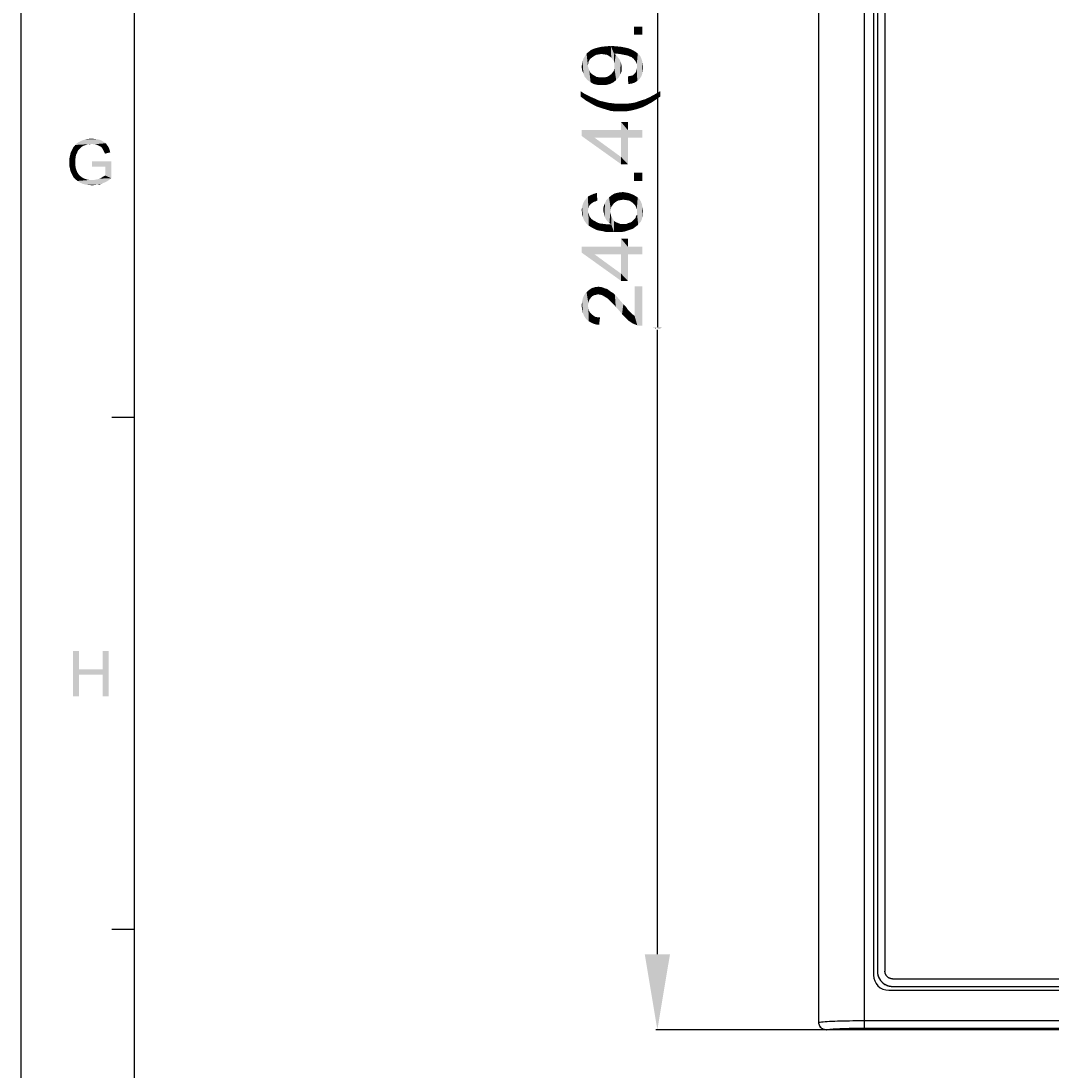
# Model space of a CAD drawing. Extents: x 0 to 1189, y 0 to 841.
# Tile 10 of 125: x 0 to 136, y 267 to 405. Entities that reach past the tile are written whole.
import ezdxf

# ---------------------------------------------------------------- set-up
doc = ezdxf.new("R2010")
doc.units = 0
doc.header["$LTSCALE"] = 65.395
doc.header["$MEASUREMENT"] = 0
doc.header["$PDMODE"] = 3
doc.header["$PDSIZE"] = 0.3125
doc.layers.get('0').update_dxf_attribs({"linetype": 'CONTINUOUS'})
doc.layers.get('Defpoints').update_dxf_attribs({"linetype": 'CONTINUOUS'})
doc.layers.add('5_ALL_CURVES', color=7, linetype='CONTINUOUS')
doc.layers.add('7_ALL_FEATURES', color=7, linetype='CONTINUOUS')
doc.dimstyles.get("Standard").update_dxf_attribs({"dimtxt": 0.18, "dimasz": 0.18, "dimexe": 0.18, "dimexo": 0.0625, "dimgap": 0.09, "dimtad": 0, "dimtih": 1, "dimtoh": 1, "dimdec": 4, "dimzin": 0, "dimdsep": 46, "dimtxsty": 'Standard', "dimcen": 0.09, "dimadec": 0, "dimazin": 0, "dimtfac": 1, "dimtdec": 4, "dimtofl": 0, "dimtmove": 0, "dimatfit": 3, "dimfxl": 0, "dimtolj": 1, "dimtzin": 0, "dimarcsym": 0})

# ---------------------------------------------------------------- blocks, each defined once
blk = doc.blocks.new('*D13')
at = {"color": 0, "linetype": 'Continuous', "lineweight": -2}
for p, q in [((106.26, 518.44), (83.83, 518.44)), ((84.01, 508.44), (84.01, 364.88)), ((84.01, 282.05), (84.01, 364.52)), ((106.26, 272.05), (83.83, 272.05))]:
    blk.add_line(p, q, dxfattribs=at)
at = {"color": 0, "linetype": 'Continuous'}
for points in [[(82.35, 508.44), (85.68, 508.44), (84.01, 518.44)], [(82.35, 282.05), (85.68, 282.05), (84.01, 272.05)]]:
    blk.add_solid(points, dxfattribs=at)
at = {"layer": 'Defpoints', "color": 0, "linetype": 'Continuous'}
for p in [(84.01, 518.44), (106.32, 518.44), (106.32, 272.05)]:
    blk.add_point(p, dxfattribs=at)
at = {"color": 0, "linetype": 'Continuous', "insert": (84.01, 364.7), "char_height": 0.18, "attachment_point": 5}
blk.add_mtext('\\A1;246.3897', dxfattribs=at)

msp = doc.modelspace()

# ---------------------------------------------------------------- linework, layer by layer
at = {"linetype": 'Continuous'}
for p, q in [((0, 0), (0, 841)), ((15, 15), (15, 826)), ((15, 352.91667), (12, 352.91667)), ((15, 285.33333), (12, 285.33333))]:
    msp.add_line(p, q, dxfattribs=at)
for points in [[(80.9465, 404.56673), (82.01316, 403.50006), (80.9465, 403.50006)], [(82.01316, 403.50006), (80.9465, 404.56673), (82.01316, 404.56673)], [(74.48724, 400.71488), (74.66501, 401.01117), (74.78353, 397.51488)], [(74.96131, 400.00377), (74.66501, 401.01117), (74.96131, 401.24821)], [(74.84279, 399.41117), (74.78353, 397.51488), (74.66501, 401.01117)], [(74.90206, 399.76673), (74.84279, 399.41117), (74.66501, 401.01117)], [(74.96131, 400.00377), (74.90206, 399.76673), (74.66501, 401.01117)], [(75.13909, 400.30006), (74.96131, 401.24821), (75.25761, 401.48525)], [(74.96131, 401.24821), (75.13909, 400.30006), (74.96131, 400.00377)], [(75.25761, 401.48525), (75.37613, 400.47784), (75.13909, 400.30006)], [(75.61316, 400.65562), (75.25761, 401.48525), (75.67242, 401.66302)], [(75.61316, 400.65562), (75.37613, 400.47784), (75.25761, 401.48525)], [(75.67242, 401.66302), (75.90946, 400.83339), (75.61316, 400.65562)], [(75.90946, 400.83339), (75.67242, 401.66302), (76.08724, 401.78154)], [(76.08724, 401.78154), (76.26501, 400.89265), (75.90946, 400.83339)], [(76.62057, 400.95191), (76.08724, 401.78154), (76.62057, 401.90006)], [(76.62057, 400.95191), (76.26501, 400.89265), (76.08724, 401.78154)], [(77.03539, 400.89265), (76.62057, 401.90006), (77.21316, 401.95932)], [(76.62057, 401.90006), (77.03539, 400.89265), (76.62057, 400.95191)], [(77.21316, 401.95932), (77.39094, 400.83339), (77.03539, 400.89265)], [(77.68723, 400.65562), (77.21316, 401.95932), (77.86501, 402.01858)], [(77.68723, 400.65562), (77.39094, 400.83339), (77.21316, 401.95932)], [(77.86501, 402.01858), (77.92427, 400.47784), (77.68723, 400.65562)], [(78.10205, 400.2408), (77.92427, 400.47784), (77.86501, 402.01858)], [(78.27983, 400.00377), (78.10205, 400.2408), (77.86501, 402.01858)], [(78.27983, 401.01117), (78.27983, 400.00377), (77.86501, 402.01858)], [(78.39835, 401.01117), (78.27983, 401.01117), (77.86501, 402.01858)], [(78.45761, 401.01117), (78.39835, 401.01117), (77.86501, 402.01858)], [(78.45761, 401.01117), (77.86501, 402.01858), (78.63539, 401.95932)], [(78.27983, 401.01117), (78.33909, 399.70747), (78.27983, 400.00377)], [(78.33909, 399.70747), (78.27983, 401.01117), (78.51687, 400.83339)], [(78.33909, 399.70747), (78.51687, 400.83339), (78.57613, 397.51488)], [(78.63539, 401.95932), (79.0502, 400.95191), (78.45761, 401.01117)], [(78.57613, 397.51488), (78.51687, 400.83339), (78.69464, 400.65562)], [(79.0502, 400.95191), (78.63539, 401.95932), (79.22797, 401.90006)], [(79.22797, 401.90006), (79.64279, 400.83339), (79.0502, 400.95191)], [(79.64279, 400.83339), (79.22797, 401.90006), (79.82057, 401.78154)], [(79.82057, 401.78154), (79.93909, 400.77414), (79.64279, 400.83339)], [(80.17613, 400.71488), (79.93909, 400.77414), (79.82057, 401.78154)], [(80.17613, 400.71488), (79.82057, 401.78154), (80.29464, 401.66302)], [(80.29464, 401.66302), (80.41317, 400.59636), (80.17613, 400.71488)], [(80.59094, 400.5371), (80.41317, 400.59636), (80.29464, 401.66302)], [(80.59094, 400.5371), (80.29464, 401.66302), (80.70946, 401.48525)], [(80.70946, 401.48525), (80.88724, 400.30006), (80.59094, 400.5371)], [(81.12427, 400.00377), (80.88724, 400.30006), (80.70946, 401.48525)], [(81.12427, 400.00377), (80.70946, 401.48525), (81.12427, 401.24821)], [(81.12427, 401.24821), (81.24279, 399.82599), (81.12427, 400.00377)], [(81.30205, 399.64821), (81.24279, 399.82599), (81.12427, 401.24821)], [(81.30205, 399.64821), (81.12427, 401.24821), (81.42057, 401.01117)], [(81.42057, 401.01117), (81.36131, 397.39636), (81.30205, 399.64821)], [(81.42057, 401.01117), (81.65761, 397.63339), (81.36131, 397.39636)], [(81.65761, 397.63339), (81.42057, 401.01117), (81.71687, 400.71488)], [(74.07242, 398.81858), (74.01316, 399.29265), (74.07242, 399.64821)], [(74.07242, 399.64821), (74.13168, 400.00377), (74.2502, 398.34451)], [(74.07242, 399.64821), (74.2502, 398.34451), (74.07242, 398.81858)], [(74.2502, 398.34451), (74.13168, 400.00377), (74.2502, 400.35932)], [(74.42798, 397.92969), (74.2502, 400.35932), (74.48724, 400.71488)], [(74.2502, 400.35932), (74.42798, 397.92969), (74.2502, 398.34451)], [(74.48724, 400.71488), (74.78353, 397.51488), (74.42798, 397.92969)], [(74.84279, 399.41117), (75.19835, 397.21858), (74.78353, 397.51488)], [(74.84279, 399.41117), (74.90206, 399.11488), (75.19835, 397.21858)], [(78.33909, 399.41117), (78.33909, 399.70747), (78.57613, 397.51488)], [(78.33909, 399.05562), (78.33909, 399.41117), (78.57613, 397.51488)], [(78.69464, 400.65562), (78.93168, 397.87043), (78.57613, 397.51488)], [(78.69464, 400.65562), (78.87242, 400.41858), (78.93168, 397.87043)], [(78.93168, 397.87043), (78.87242, 400.41858), (79.0502, 400.18154)], [(79.0502, 400.18154), (79.10946, 398.22599), (78.93168, 397.87043)], [(79.10946, 398.22599), (79.0502, 400.18154), (79.16872, 399.94451)], [(79.16872, 399.94451), (79.28724, 398.6408), (79.10946, 398.22599)], [(79.16872, 399.94451), (79.22797, 399.70747), (79.28724, 398.6408)], [(79.28724, 399.11488), (79.28724, 398.6408), (79.22797, 399.70747)], [(79.28724, 399.11488), (79.22797, 399.70747), (79.28724, 399.41117)], [(81.30205, 399.41117), (81.30205, 399.64821), (81.36131, 397.39636)], [(81.30205, 399.23339), (81.30205, 399.41117), (81.36131, 397.39636)], [(81.71687, 400.71488), (81.89464, 397.98895), (81.65761, 397.63339)], [(81.89464, 397.98895), (81.71687, 400.71488), (81.89464, 400.35932)], [(81.89464, 400.35932), (82.01316, 398.34451), (81.89464, 397.98895)], [(82.01316, 398.34451), (81.89464, 400.35932), (82.01316, 400.00377)], [(82.01316, 400.00377), (82.07242, 398.70006), (82.01316, 398.34451)], [(82.07242, 398.70006), (82.01316, 400.00377), (82.07242, 399.58895)], [(82.07242, 399.58895), (82.13168, 399.17414), (82.07242, 398.70006)], [(74.90206, 399.11488), (75.02057, 398.81858), (75.19835, 397.21858)], [(75.02057, 398.81858), (75.13909, 398.52228), (75.19835, 397.21858)], [(75.19835, 397.21858), (75.13909, 398.52228), (75.37613, 398.28525)], [(75.37613, 398.28525), (75.61316, 396.98154), (75.19835, 397.21858)], [(75.61316, 396.98154), (75.37613, 398.28525), (75.67242, 398.10747)], [(75.67242, 398.10747), (76.1465, 396.86302), (75.61316, 396.98154)], [(75.67242, 398.10747), (75.96872, 397.92969), (76.1465, 396.86302)], [(77.39094, 397.92969), (77.68723, 398.10747), (77.7465, 396.98154)], [(77.7465, 396.98154), (77.68723, 398.10747), (77.92427, 398.28525)], [(77.92427, 398.28525), (78.22057, 397.21858), (77.7465, 396.98154)], [(77.92427, 398.28525), (78.10205, 398.52228), (78.22057, 397.21858)], [(78.22057, 397.21858), (78.10205, 398.52228), (78.27983, 398.75932)], [(78.27983, 398.75932), (78.57613, 397.51488), (78.22057, 397.21858)], [(78.27983, 398.75932), (78.33909, 399.05562), (78.57613, 397.51488)], [(80.17613, 396.98154), (80.11687, 397.98895), (80.41317, 398.04821)], [(80.41317, 398.04821), (80.6502, 397.0408), (80.17613, 396.98154)], [(80.6502, 397.0408), (80.41317, 398.04821), (80.70946, 398.10747)], [(80.70946, 398.10747), (81.00576, 397.15932), (80.6502, 397.0408)], [(80.70946, 398.10747), (80.88724, 398.22599), (81.00576, 397.15932)], [(81.00576, 397.15932), (80.88724, 398.22599), (81.06501, 398.40377)], [(81.06501, 398.40377), (81.36131, 397.39636), (81.00576, 397.15932)], [(81.06501, 398.40377), (81.18353, 398.58154), (81.36131, 397.39636)], [(81.18353, 398.58154), (81.24279, 398.75932), (81.36131, 397.39636)], [(81.24279, 398.75932), (81.30205, 398.99636), (81.36131, 397.39636)], [(81.30205, 398.99636), (81.30205, 399.23339), (81.36131, 397.39636)], [(76.1465, 396.86302), (75.96872, 397.92969), (76.32427, 397.87043)], [(76.32427, 397.87043), (76.73909, 396.86302), (76.1465, 396.86302)], [(76.73909, 396.86302), (76.32427, 397.87043), (76.73909, 397.87043)], [(76.73909, 397.87043), (77.09464, 397.87043), (77.27242, 396.86302)], [(76.73909, 397.87043), (77.27242, 396.86302), (76.73909, 396.86302)], [(77.27242, 396.86302), (77.09464, 397.87043), (77.39094, 397.92969)], [(77.39094, 397.92969), (77.7465, 396.98154), (77.27242, 396.86302)], [(73.89465, 396.03339), (74.42798, 395.67784), (74.60576, 394.78895)], [(73.89465, 396.03339), (74.60576, 394.78895), (73.89465, 395.32228)], [(74.60576, 394.78895), (74.42798, 395.67784), (74.90205, 395.4408)], [(74.90205, 395.4408), (75.31687, 394.37414), (74.60576, 394.78895)], [(74.90205, 395.4408), (75.25761, 395.26302), (75.31687, 394.37414)], [(75.31687, 394.37414), (75.25761, 395.26302), (75.5539, 395.14451)], [(82.60576, 394.19636), (82.36872, 394.96673), (83.02057, 395.26302)], [(83.02057, 395.26302), (83.25761, 394.55191), (82.60576, 394.19636)], [(83.25761, 394.55191), (83.02057, 395.26302), (83.67242, 395.61858)], [(83.67242, 395.61858), (83.79094, 394.90747), (83.25761, 394.55191)], [(84.38354, 395.32228), (83.67242, 395.61858), (84.38354, 396.03339)], [(84.38354, 395.32228), (83.79094, 394.90747), (83.67242, 395.61858)], [(75.5539, 395.14451), (75.96872, 394.01858), (75.31687, 394.37414)], [(75.96872, 394.01858), (75.5539, 395.14451), (76.32427, 394.78895)], [(76.32427, 394.78895), (76.67983, 393.78154), (75.96872, 394.01858)], [(76.67983, 393.78154), (76.32427, 394.78895), (77.09464, 394.61117)], [(77.09464, 394.61117), (77.27242, 393.60377), (76.67983, 393.78154)], [(77.27242, 393.60377), (77.09464, 394.61117), (77.62798, 394.49265)], [(77.62798, 394.49265), (77.86501, 393.42599), (77.27242, 393.60377)], [(77.86501, 393.42599), (77.62798, 394.49265), (78.16131, 394.43339)], [(78.16131, 394.43339), (78.51687, 393.36673), (77.86501, 393.42599)], [(78.51687, 393.36673), (78.16131, 394.43339), (78.63539, 394.37414)], [(78.63539, 394.37414), (79.16872, 393.36673), (78.51687, 393.36673)], [(79.16872, 393.36673), (78.63539, 394.37414), (79.16872, 394.37414)], [(79.16872, 394.37414), (79.82057, 394.37414), (79.87983, 393.36673)], [(79.16872, 394.37414), (79.87983, 393.36673), (79.16872, 393.36673)], [(79.87983, 393.36673), (79.82057, 394.37414), (80.47242, 394.43339)], [(80.47242, 394.43339), (80.59094, 393.48525), (79.87983, 393.36673)], [(80.59094, 393.48525), (80.47242, 394.43339), (81.12427, 394.55191)], [(81.12427, 394.55191), (81.30205, 393.66302), (80.59094, 393.48525)], [(81.30205, 393.66302), (81.12427, 394.55191), (81.77613, 394.78895)], [(81.77613, 394.78895), (82.01316, 393.90006), (81.30205, 393.66302)], [(82.01316, 393.90006), (81.77613, 394.78895), (82.36872, 394.96673)], [(82.36872, 394.96673), (82.60576, 394.19636), (82.01316, 393.90006)], [(79.22798, 390.89282), (79.22798, 391.95949), (80.11687, 386.38912)], [(80.11687, 389.88541), (80.11687, 386.38912), (79.22798, 391.95949)], [(80.11687, 390.89282), (80.11687, 389.88541), (79.22798, 391.95949)], [(80.11687, 390.89282), (79.22798, 391.95949), (80.11687, 391.95949)], [(9.65662, 389.73557), (9.96774, 389.69113), (8.50107, 389.64668)], [(9.65662, 389.73557), (8.50107, 389.64668), (8.90107, 389.73557)], [(8.90107, 389.73557), (9.34551, 389.78001), (9.65662, 389.73557)], [(74.01316, 390.89282), (75.73168, 389.88541), (79.22798, 386.38912)], [(74.01316, 390.89282), (79.22798, 386.38912), (74.01316, 390.12245)], [(79.22798, 389.88541), (75.73168, 389.88541), (74.01316, 390.89282)], [(79.22798, 389.88541), (74.01316, 390.89282), (79.22798, 390.89282)], [(79.22798, 386.38912), (75.73168, 389.88541), (79.22798, 387.33726)], [(79.22798, 389.88541), (79.22798, 390.89282), (80.11687, 386.38912)], [(79.22798, 387.33726), (79.22798, 389.88541), (80.11687, 386.38912)], [(80.11687, 390.89282), (82.01316, 389.88541), (80.11687, 389.88541)], [(82.01316, 389.88541), (80.11687, 390.89282), (82.01316, 390.89282)], [(7.87885, 388.58001), (6.72329, 388.2689), (6.90107, 388.62446)], [(7.87885, 388.58001), (7.74551, 388.44668), (6.72329, 388.2689)], [(6.72329, 388.2689), (7.74551, 388.44668), (7.52329, 388.18002)], [(8.58996, 388.93557), (8.41218, 388.89113), (6.90107, 388.62446)], [(8.58996, 388.93557), (6.90107, 388.62446), (7.16774, 388.93557)], [(8.41218, 388.89113), (8.18996, 388.80224), (6.90107, 388.62446)], [(8.18996, 388.80224), (8.05662, 388.71335), (6.90107, 388.62446)], [(6.90107, 388.62446), (8.05662, 388.71335), (7.87885, 388.58001)], [(9.34551, 389.0689), (7.16774, 388.93557), (7.4344, 389.20224)], [(9.34551, 389.0689), (8.81218, 389.02446), (7.16774, 388.93557)], [(7.16774, 388.93557), (8.81218, 389.02446), (8.58996, 388.93557)], [(10.98996, 389.29113), (7.4344, 389.20224), (7.74551, 389.38001)], [(7.4344, 389.20224), (10.98996, 389.29113), (11.21218, 389.15779)], [(7.4344, 389.20224), (11.21218, 389.15779), (9.34551, 389.0689)], [(10.54551, 389.55779), (10.76774, 389.42446), (7.74551, 389.38001)], [(10.54551, 389.55779), (7.74551, 389.38001), (8.14551, 389.55779)], [(7.74551, 389.38001), (10.76774, 389.42446), (10.98996, 389.29113)], [(10.27885, 389.64668), (8.14551, 389.55779), (8.50107, 389.64668)], [(8.14551, 389.55779), (10.27885, 389.64668), (10.54551, 389.55779)], [(8.50107, 389.64668), (9.96774, 389.69113), (10.27885, 389.64668)], [(8.81218, 389.02446), (9.34551, 389.0689), (9.07885, 389.02446)], [(9.56774, 389.02446), (9.34551, 389.0689), (11.21218, 389.15779)], [(9.78996, 389.02446), (9.56774, 389.02446), (11.21218, 389.15779)], [(9.96774, 388.98001), (9.78996, 389.02446), (11.21218, 389.15779)], [(9.96774, 388.98001), (11.21218, 389.15779), (11.34551, 388.93557)], [(11.34551, 388.93557), (10.14551, 388.89113), (9.96774, 388.98001)], [(10.32329, 388.80224), (10.14551, 388.89113), (11.34551, 388.93557)], [(10.32329, 388.80224), (11.34551, 388.93557), (11.47885, 388.75779)], [(11.47885, 388.75779), (10.50107, 388.71335), (10.32329, 388.80224)], [(10.6344, 388.62446), (10.50107, 388.71335), (11.47885, 388.75779)], [(10.6344, 388.62446), (11.47885, 388.75779), (11.61218, 388.53557)], [(11.61218, 388.53557), (10.72329, 388.49113), (10.6344, 388.62446)], [(10.81218, 388.35779), (10.72329, 388.49113), (11.61218, 388.53557)], [(10.81218, 388.35779), (11.61218, 388.53557), (11.70107, 388.2689)], [(11.70107, 388.2689), (10.90107, 388.18002), (10.81218, 388.35779)], [(7.21218, 387.29113), (6.36774, 387.0689), (6.45662, 387.4689)], [(6.36774, 387.0689), (7.21218, 387.29113), (7.16774, 386.98001)], [(7.16774, 386.98001), (6.36774, 386.62446), (6.36774, 387.0689)], [(7.16774, 386.98001), (7.16774, 386.6689), (6.36774, 386.62446)], [(7.38996, 387.8689), (7.25662, 387.60224), (6.45662, 387.4689)], [(7.38996, 387.8689), (6.45662, 387.4689), (6.54551, 387.8689)], [(6.45662, 387.4689), (7.25662, 387.60224), (7.21218, 387.29113)], [(7.52329, 388.18002), (6.54551, 387.8689), (6.72329, 388.2689)], [(6.54551, 387.8689), (7.52329, 388.18002), (7.38996, 387.8689)], [(10.98996, 388.00224), (10.90107, 388.18002), (11.70107, 388.2689)], [(10.98996, 388.00224), (11.70107, 388.2689), (11.78996, 387.95779)], [(11.78996, 387.95779), (11.07885, 387.78001), (10.98996, 388.00224)], [(79.22798, 387.33726), (80.11687, 386.38912), (79.22798, 386.38912)], [(6.36774, 386.62446), (7.16774, 386.6689), (7.16774, 386.31335)], [(7.16774, 386.31335), (6.36774, 386.22446), (6.36774, 386.62446)], [(6.36774, 386.22446), (7.16774, 386.31335), (7.21218, 385.95779)], [(7.21218, 385.95779), (6.45662, 385.82446), (6.36774, 386.22446)], [(6.45662, 385.82446), (7.21218, 385.95779), (7.30107, 385.64668)], [(7.30107, 385.64668), (6.54551, 385.42446), (6.45662, 385.82446)], [(6.54551, 385.42446), (7.30107, 385.64668), (7.4344, 385.33557)], [(11.92329, 386.75779), (9.38996, 386.04668), (9.38996, 386.75779)], [(11.12329, 386.04668), (9.38996, 386.04668), (11.92329, 386.75779)], [(11.12329, 384.89113), (11.12329, 386.04668), (11.92329, 386.75779)], [(11.12329, 384.89113), (11.92329, 386.75779), (11.92329, 384.53557)], [(7.4344, 385.33557), (6.72329, 385.0689), (6.54551, 385.42446)], [(7.4344, 385.33557), (7.56774, 385.11335), (6.72329, 385.0689)], [(6.72329, 385.0689), (7.56774, 385.11335), (7.74551, 384.89113)], [(7.74551, 384.89113), (6.90107, 384.71335), (6.72329, 385.0689)], [(6.90107, 384.71335), (7.74551, 384.89113), (7.96774, 384.71335)], [(7.96774, 384.71335), (7.16774, 384.40224), (6.90107, 384.71335)], [(7.96774, 384.71335), (8.2344, 384.53557), (7.16774, 384.40224)], [(8.2344, 384.53557), (8.50107, 384.44668), (7.16774, 384.40224)], [(7.16774, 384.40224), (8.50107, 384.44668), (8.76774, 384.35779)], [(8.76774, 384.35779), (7.47885, 384.18001), (7.16774, 384.40224)], [(8.76774, 384.35779), (9.0344, 384.31335), (7.47885, 384.18001)], [(9.61218, 384.31335), (11.61218, 384.31335), (7.47885, 384.18001)], [(9.34551, 384.31335), (9.61218, 384.31335), (7.47885, 384.18001)], [(9.0344, 384.31335), (9.34551, 384.31335), (7.47885, 384.18001)], [(7.47885, 384.18001), (11.61218, 384.31335), (11.30107, 384.09113)], [(11.30107, 384.09113), (7.78996, 383.95779), (7.47885, 384.18001)], [(9.61218, 384.31335), (9.87885, 384.35779), (11.92329, 384.53557)], [(9.61218, 384.31335), (11.92329, 384.53557), (11.61218, 384.31335)], [(9.87885, 384.35779), (10.10107, 384.40224), (11.92329, 384.53557)], [(10.10107, 384.40224), (10.36774, 384.49113), (11.92329, 384.53557)], [(11.92329, 384.53557), (10.36774, 384.49113), (10.58996, 384.58001)], [(10.58996, 384.58001), (10.94551, 384.80224), (11.12329, 384.89113)], [(11.92329, 384.53557), (10.58996, 384.58001), (11.12329, 384.89113)], [(10.58996, 384.58001), (10.76774, 384.71335), (10.94551, 384.80224)], [(80.9465, 385.26319), (82.01316, 384.19652), (80.9465, 384.19652)], [(82.01316, 384.19652), (80.9465, 385.26319), (82.01316, 385.26319)], [(7.78996, 383.95779), (11.30107, 384.09113), (10.98996, 383.95779)], [(10.98996, 383.95779), (8.18996, 383.78001), (7.78996, 383.95779)], [(10.98996, 383.95779), (10.67885, 383.82446), (8.18996, 383.78001)], [(8.58996, 383.69113), (8.18996, 383.78001), (10.67885, 383.82446)], [(10.05662, 383.69113), (8.58996, 383.69113), (10.67885, 383.82446)], [(10.05662, 383.69113), (8.98996, 383.64668), (8.58996, 383.69113)], [(8.98996, 383.64668), (10.05662, 383.69113), (9.74551, 383.64668)], [(9.74551, 383.64668), (9.4344, 383.60224), (8.98996, 383.64668)], [(10.05662, 383.69113), (10.67885, 383.82446), (10.36774, 383.69113)], [(74.36872, 378.92245), (74.19094, 381.1743), (74.36872, 381.52986)], [(74.5465, 378.68541), (74.36872, 381.52986), (74.60576, 381.82615)], [(74.36872, 381.52986), (74.5465, 378.68541), (74.36872, 378.92245)], [(74.60576, 381.82615), (74.72427, 378.44837), (74.5465, 378.68541)], [(74.84279, 380.22615), (74.60576, 381.82615), (74.84279, 382.12245)], [(74.84279, 380.22615), (74.72427, 378.44837), (74.60576, 381.82615)], [(75.07983, 380.99652), (74.84279, 382.12245), (75.19835, 382.30023)], [(74.84279, 382.12245), (74.90206, 380.52245), (74.84279, 380.22615)], [(74.96131, 380.75949), (74.90206, 380.52245), (74.84279, 382.12245)], [(75.07983, 380.99652), (74.96131, 380.75949), (74.84279, 382.12245)], [(75.19835, 382.30023), (75.25761, 381.1743), (75.07983, 380.99652)], [(75.61316, 381.41134), (75.19835, 382.30023), (75.61316, 382.478)], [(75.43539, 381.29282), (75.25761, 381.1743), (75.19835, 382.30023)], [(75.61316, 381.41134), (75.43539, 381.29282), (75.19835, 382.30023)], [(75.8502, 381.4706), (75.61316, 382.478), (76.02798, 382.59652)], [(75.61316, 382.478), (75.8502, 381.4706), (75.61316, 381.41134)], [(76.02798, 382.59652), (76.08724, 381.58912), (75.8502, 381.4706)], [(77.27242, 379.04097), (77.09464, 381.23356), (77.27242, 381.64837)], [(77.4502, 378.80393), (77.27242, 381.64837), (77.62798, 382.00393)], [(77.27242, 381.64837), (77.4502, 378.80393), (77.27242, 379.04097)], [(77.62798, 382.00393), (77.68724, 378.62615), (77.4502, 378.80393)], [(77.92427, 380.75949), (77.62798, 382.00393), (77.98353, 382.30023)], [(77.80576, 380.10763), (77.68724, 378.62615), (77.62798, 382.00393)], [(77.86501, 380.46319), (77.80576, 380.10763), (77.62798, 382.00393)], [(77.92427, 380.75949), (77.86501, 380.46319), (77.62798, 382.00393)], [(77.98353, 382.30023), (78.10205, 380.99652), (77.92427, 380.75949)], [(78.27983, 381.23356), (77.98353, 382.30023), (78.39835, 382.53726)], [(78.27983, 381.23356), (78.10205, 380.99652), (77.98353, 382.30023)], [(78.39835, 382.53726), (78.51687, 381.41134), (78.27983, 381.23356)], [(78.81316, 381.58912), (78.39835, 382.53726), (78.93168, 382.65578)], [(78.81316, 381.58912), (78.51687, 381.41134), (78.39835, 382.53726)], [(78.93168, 382.65578), (79.16872, 381.64837), (78.81316, 381.58912)], [(79.16872, 381.64837), (78.93168, 382.65578), (79.46501, 382.71504)], [(79.46501, 382.71504), (79.52427, 381.70763), (79.16872, 381.64837)], [(79.52427, 381.70763), (79.46501, 382.71504), (79.82057, 382.65578)], [(79.82057, 382.65578), (79.93909, 381.64837), (79.52427, 381.70763)], [(79.93909, 381.64837), (79.82057, 382.65578), (80.17613, 382.59652)], [(80.17613, 382.59652), (80.29464, 381.58912), (79.93909, 381.64837)], [(80.29464, 381.58912), (80.17613, 382.59652), (80.53168, 382.478)], [(80.53168, 382.478), (80.59094, 381.41134), (80.29464, 381.58912)], [(80.82798, 381.23356), (80.59094, 381.41134), (80.53168, 382.478)], [(80.82798, 381.23356), (80.53168, 382.478), (80.82798, 382.35949)], [(80.82798, 382.35949), (81.06501, 380.99652), (80.82798, 381.23356)], [(81.06501, 380.99652), (80.82798, 382.35949), (81.12427, 382.18171)], [(81.12427, 382.18171), (81.18353, 380.75949), (81.06501, 380.99652)], [(81.30205, 380.46319), (81.18353, 380.75949), (81.12427, 382.18171)], [(81.30205, 380.46319), (81.12427, 382.18171), (81.42057, 382.00393)], [(81.30205, 380.46319), (81.42057, 382.00393), (81.47983, 378.38912)], [(81.6576, 378.62615), (81.47983, 378.38912), (81.42057, 382.00393)], [(81.6576, 378.62615), (81.42057, 382.00393), (81.6576, 381.76689)], [(81.6576, 381.76689), (81.83538, 378.80393), (81.6576, 378.62615)], [(81.83538, 378.80393), (81.6576, 381.76689), (81.83538, 381.4706)], [(81.83538, 381.4706), (81.95391, 379.10023), (81.83538, 378.80393)], [(81.95391, 379.10023), (81.83538, 381.4706), (81.95391, 381.1743)], [(74.07242, 379.98912), (74.01316, 380.28541), (74.07242, 380.75949)], [(74.19094, 379.39652), (74.07242, 380.75949), (74.19094, 381.1743)], [(74.07242, 379.98912), (74.07242, 380.75949), (74.19094, 379.39652)], [(74.19094, 381.1743), (74.2502, 379.15949), (74.19094, 379.39652)], [(74.36872, 378.92245), (74.2502, 379.15949), (74.19094, 381.1743)], [(74.84279, 380.22615), (74.96131, 378.2706), (74.72427, 378.44837)], [(74.84279, 380.22615), (74.90206, 379.98912), (74.96131, 378.2706)], [(76.91687, 380.04837), (76.85761, 380.34467), (76.91687, 380.81875)], [(77.03539, 379.51504), (76.91687, 380.81875), (77.09464, 381.23356)], [(76.91687, 380.81875), (76.97613, 379.81134), (76.91687, 380.04837)], [(77.03539, 379.51504), (76.97613, 379.81134), (76.91687, 380.81875)], [(77.09464, 381.23356), (77.1539, 379.278), (77.03539, 379.51504)], [(77.27242, 379.04097), (77.1539, 379.278), (77.09464, 381.23356)], [(77.80576, 380.10763), (77.92427, 378.44837), (77.68724, 378.62615)], [(77.80576, 380.10763), (77.86501, 379.75208), (77.92427, 378.44837)], [(81.30205, 380.10763), (81.30205, 380.46319), (81.47983, 378.38912)], [(81.30205, 379.92986), (81.30205, 380.10763), (81.47983, 378.38912)], [(81.95391, 381.1743), (82.01316, 379.33726), (81.95391, 379.10023)], [(82.01316, 379.33726), (81.95391, 381.1743), (82.01316, 380.878)], [(82.01316, 380.878), (82.07242, 379.5743), (82.01316, 379.33726)], [(82.07242, 379.8706), (82.07242, 379.5743), (82.01316, 380.878)], [(82.07242, 379.8706), (82.01316, 380.878), (82.07242, 380.52245)], [(82.07242, 380.52245), (82.13168, 380.16689), (82.07242, 379.8706)], [(74.07242, 379.98912), (74.19094, 379.39652), (74.07242, 379.69282)], [(74.96131, 378.2706), (74.90206, 379.98912), (74.96131, 379.81134)], [(74.96131, 379.81134), (75.02057, 379.5743), (75.25761, 378.09282)], [(74.96131, 379.81134), (75.25761, 378.09282), (74.96131, 378.2706)], [(75.02057, 379.5743), (75.13909, 379.39652), (75.25761, 378.09282)], [(75.25761, 378.09282), (75.13909, 379.39652), (75.31687, 379.15949)], [(75.31687, 379.15949), (75.55391, 377.91504), (75.25761, 378.09282)], [(75.55391, 377.91504), (75.31687, 379.15949), (75.55391, 378.98171)], [(75.55391, 378.98171), (75.79094, 378.86319), (75.90946, 377.73726)], [(75.55391, 378.98171), (75.90946, 377.73726), (75.55391, 377.91504)], [(75.90946, 377.73726), (75.79094, 378.86319), (76.08724, 378.68541)], [(76.08724, 378.68541), (76.32427, 377.61875), (75.90946, 377.73726)], [(76.32427, 377.61875), (76.08724, 378.68541), (76.44279, 378.56689)], [(77.92427, 378.44837), (77.86501, 379.75208), (77.92427, 379.45578)], [(77.92427, 379.45578), (78.10205, 379.21875), (78.27983, 377.44097)], [(77.92427, 378.44837), (77.92427, 379.45578), (78.27983, 377.44097)], [(78.27983, 377.44097), (78.10205, 379.21875), (78.27983, 378.92245)], [(78.27983, 378.92245), (78.51687, 378.74467), (78.81316, 377.44097)], [(78.27983, 378.92245), (78.81316, 377.44097), (78.27983, 377.44097)], [(78.81316, 377.44097), (78.51687, 378.74467), (78.81316, 378.62615)], [(78.81316, 378.62615), (79.10946, 378.50763), (79.28724, 377.44097)], [(78.81316, 378.62615), (79.28724, 377.44097), (78.81316, 377.44097)], [(80.05761, 377.61875), (79.93909, 378.50763), (80.17613, 378.62615)], [(80.17613, 378.62615), (80.41317, 377.73726), (80.05761, 377.61875)], [(80.41317, 377.73726), (80.17613, 378.62615), (80.41317, 378.68541)], [(80.41317, 378.68541), (80.6502, 378.80393), (80.76872, 377.85578)], [(80.41317, 378.68541), (80.76872, 377.85578), (80.41317, 377.73726)], [(80.76872, 377.85578), (80.6502, 378.80393), (80.82798, 378.98171)], [(80.82798, 378.98171), (81.00576, 378.03356), (80.76872, 377.85578)], [(80.82798, 378.98171), (80.9465, 379.10023), (81.00576, 378.03356)], [(81.00576, 378.03356), (80.9465, 379.10023), (81.12427, 379.278)], [(81.12427, 379.278), (81.24279, 378.21134), (81.00576, 378.03356)], [(81.12427, 379.278), (81.18353, 379.51504), (81.24279, 378.21134)], [(81.24279, 378.21134), (81.18353, 379.51504), (81.30205, 379.69282)], [(81.30205, 379.69282), (81.47983, 378.38912), (81.24279, 378.21134)], [(81.30205, 379.69282), (81.30205, 379.92986), (81.47983, 378.38912)], [(76.44279, 378.56689), (76.73909, 377.55949), (76.32427, 377.61875)], [(76.73909, 377.55949), (76.44279, 378.56689), (76.91687, 378.50763)], [(76.91687, 378.50763), (77.21316, 377.44097), (76.73909, 377.55949)], [(77.21316, 377.44097), (76.91687, 378.50763), (77.39094, 378.44837)], [(77.39094, 378.44837), (77.7465, 377.44097), (77.21316, 377.44097)], [(77.7465, 377.44097), (77.39094, 378.44837), (77.92427, 378.44837)], [(77.92427, 378.44837), (78.27983, 377.44097), (77.7465, 377.44097)], [(79.28724, 377.44097), (79.10946, 378.50763), (79.46501, 378.50763)], [(79.46501, 378.50763), (79.70205, 377.50023), (79.28724, 377.44097)], [(79.70205, 377.50023), (79.46501, 378.50763), (79.70205, 378.50763)], [(79.70205, 378.50763), (79.93909, 378.50763), (80.05761, 377.61875)], [(79.70205, 378.50763), (80.05761, 377.61875), (79.70205, 377.50023)], [(79.22798, 375.48541), (79.22798, 376.55208), (80.11687, 370.98171)], [(80.11687, 374.478), (80.11687, 370.98171), (79.22798, 376.55208)], [(80.11687, 375.48541), (80.11687, 374.478), (79.22798, 376.55208)], [(80.11687, 375.48541), (79.22798, 376.55208), (80.11687, 376.55208)], [(74.01316, 375.48541), (75.73168, 374.478), (79.22798, 370.98171)], [(74.01316, 375.48541), (79.22798, 370.98171), (74.01316, 374.71504)], [(79.22798, 374.478), (75.73168, 374.478), (74.01316, 375.48541)], [(79.22798, 374.478), (74.01316, 375.48541), (79.22798, 375.48541)], [(79.22798, 370.98171), (75.73168, 374.478), (79.22798, 371.92986)], [(79.22798, 374.478), (79.22798, 375.48541), (80.11687, 370.98171)], [(79.22798, 371.92986), (79.22798, 374.478), (80.11687, 370.98171)], [(80.11687, 375.48541), (82.01316, 374.478), (80.11687, 374.478)], [(82.01316, 374.478), (80.11687, 375.48541), (82.01316, 375.48541)], [(79.22798, 371.92986), (80.11687, 370.98171), (79.22798, 370.98171)], [(74.36871, 366.30023), (74.19094, 368.72986), (74.36871, 369.14467)], [(74.60576, 365.94467), (74.36871, 369.14467), (74.66501, 369.50023)], [(74.36871, 369.14467), (74.60576, 365.94467), (74.36871, 366.30023)], [(74.66501, 369.50023), (74.96131, 365.64837), (74.60576, 365.94467)], [(74.96131, 368.31504), (74.66501, 369.50023), (75.02057, 369.79652)], [(74.66501, 369.50023), (74.84279, 367.72245), (74.96131, 365.64837)], [(74.90205, 368.01875), (74.84279, 367.72245), (74.66501, 369.50023)], [(74.96131, 368.31504), (74.90205, 368.01875), (74.66501, 369.50023)], [(75.02057, 369.79652), (75.07983, 368.55208), (74.96131, 368.31504)], [(75.25761, 368.78912), (75.02057, 369.79652), (75.37612, 370.03356)], [(75.25761, 368.78912), (75.07983, 368.55208), (75.02057, 369.79652)], [(75.37612, 370.03356), (75.43539, 368.96689), (75.25761, 368.78912)], [(75.67242, 369.08541), (75.37612, 370.03356), (75.79094, 370.15208)], [(75.67242, 369.08541), (75.43539, 368.96689), (75.37612, 370.03356)], [(75.79094, 370.15208), (75.90946, 369.14467), (75.67242, 369.08541)], [(76.20576, 369.20393), (75.79094, 370.15208), (76.26501, 370.21134)], [(76.20576, 369.20393), (75.90946, 369.14467), (75.79094, 370.15208)], [(76.26501, 370.21134), (76.50205, 369.14467), (76.20576, 369.20393)], [(76.50205, 369.14467), (76.26501, 370.21134), (76.67983, 370.15208)], [(76.67983, 370.15208), (76.73909, 369.08541), (76.50205, 369.14467)], [(77.03539, 368.90763), (76.73909, 369.08541), (76.67983, 370.15208)], [(77.03539, 368.90763), (76.67983, 370.15208), (77.1539, 369.9743)], [(77.1539, 369.9743), (77.33168, 368.72986), (77.03539, 368.90763)], [(77.33168, 368.72986), (77.1539, 369.9743), (77.39094, 369.91504)], [(77.39094, 369.91504), (77.50946, 368.61134), (77.33168, 368.72986)], [(77.50946, 368.61134), (77.39094, 369.91504), (77.62798, 369.73726)], [(77.62798, 369.73726), (77.68724, 368.43356), (77.50946, 368.61134)], [(77.86501, 368.25578), (77.68724, 368.43356), (77.62798, 369.73726)], [(77.86501, 368.25578), (77.62798, 369.73726), (77.86501, 369.55949)], [(77.86501, 369.55949), (78.04279, 368.078), (77.86501, 368.25578)], [(78.04279, 368.078), (77.86501, 369.55949), (78.16131, 369.38171)], [(78.16131, 369.38171), (78.27983, 367.84097), (78.04279, 368.078)], [(78.27983, 367.84097), (78.16131, 369.38171), (78.39835, 369.14467)], [(78.39835, 369.14467), (78.51687, 367.54467), (78.27983, 367.84097)], [(78.75391, 367.30763), (78.51687, 367.54467), (78.39835, 369.14467)], [(78.75391, 367.30763), (78.39835, 369.14467), (78.75391, 368.78912)], [(81.00575, 366.35949), (81.00575, 370.2706), (81.36131, 365.11504)], [(81.65761, 365.05578), (81.36131, 365.11504), (81.00575, 370.2706)], [(82.01316, 365.05578), (81.65761, 365.05578), (81.00575, 370.2706)], [(82.01316, 365.05578), (81.00575, 370.2706), (82.01316, 370.2706)], [(74.07242, 367.18912), (74.01316, 367.72245), (74.07242, 368.25578)], [(74.19094, 366.71504), (74.07242, 368.25578), (74.19094, 368.72986)], [(74.07242, 368.25578), (74.19094, 366.71504), (74.07242, 367.18912)], [(74.19094, 368.72986), (74.36871, 366.30023), (74.19094, 366.71504)], [(74.84279, 367.72245), (74.90205, 367.36689), (74.96131, 365.64837)], [(78.75391, 368.78912), (79.0502, 366.95208), (78.75391, 367.30763)], [(79.0502, 366.95208), (78.75391, 368.78912), (79.10946, 368.3743)], [(79.10946, 368.3743), (79.3465, 366.59652), (79.0502, 366.95208)], [(79.3465, 366.59652), (79.10946, 368.3743), (79.52427, 367.90023)], [(79.52427, 367.90023), (79.70205, 366.24097), (79.3465, 366.59652)], [(79.70205, 366.24097), (79.52427, 367.90023), (79.87983, 367.54467)], [(79.87983, 367.54467), (79.99835, 365.94467), (79.70205, 366.24097)], [(79.99835, 365.94467), (79.87983, 367.54467), (80.11687, 367.18912)], [(74.96131, 365.64837), (74.90205, 367.36689), (74.96131, 367.0706)], [(74.96131, 367.0706), (75.13909, 366.7743), (75.37612, 365.41134)], [(74.96131, 367.0706), (75.37612, 365.41134), (74.96131, 365.64837)], [(75.13909, 366.7743), (75.31687, 366.59652), (75.37612, 365.41134)], [(75.37612, 365.41134), (75.31687, 366.59652), (75.5539, 366.41875)], [(75.5539, 366.41875), (75.8502, 365.23356), (75.37612, 365.41134)], [(75.5539, 366.41875), (75.79094, 366.24097), (75.8502, 365.23356)], [(75.8502, 365.23356), (75.79094, 366.24097), (76.08724, 366.18171)], [(76.08724, 366.18171), (76.32427, 365.1743), (75.8502, 365.23356)], [(76.32427, 365.1743), (76.08724, 366.18171), (76.44279, 366.18171)], [(80.11687, 367.18912), (80.23539, 365.70763), (79.99835, 365.94467)], [(80.23539, 365.70763), (80.11687, 367.18912), (80.3539, 366.95208)], [(80.3539, 366.95208), (80.76871, 365.35208), (80.23539, 365.70763)], [(80.3539, 366.95208), (80.53168, 366.7743), (80.76871, 365.35208)], [(80.76871, 365.35208), (80.53168, 366.7743), (80.76871, 366.53726)], [(80.76871, 366.53726), (81.00575, 366.35949), (81.36131, 365.11504)], [(80.76871, 366.53726), (81.36131, 365.11504), (80.76871, 365.35208)], [(7.6686, 322.10779), (7.6686, 319.66335), (6.8686, 316.10779)], [(7.6686, 322.10779), (6.8686, 316.10779), (6.8686, 322.10779)], [(11.57971, 322.10779), (10.77971, 319.66335), (10.77971, 322.10779)], [(10.77971, 318.95224), (10.77971, 319.66335), (11.57971, 322.10779)], [(10.77971, 316.10779), (10.77971, 318.95224), (11.57971, 322.10779)], [(10.77971, 316.10779), (11.57971, 322.10779), (11.57971, 316.10779)], [(7.6686, 319.66335), (7.6686, 318.95224), (6.8686, 316.10779)], [(7.6686, 319.66335), (10.77971, 319.66335), (7.6686, 318.95224)], [(10.77971, 318.95224), (7.6686, 318.95224), (10.77971, 319.66335)], [(6.8686, 316.10779), (7.6686, 318.95224), (7.6686, 316.10779)]]:
    msp.add_solid(points, dxfattribs=at)
at = {"layer": '5_ALL_CURVES', "linetype": 'Continuous'}
for p, q in [((113.06042, 510.69298), (113.06042, 279.79308)), ((114.06042, 510.69298), (114.06042, 279.79308)), ((115.06042, 278.79308), (412.96032, 278.79308)), ((115.06042, 277.79308), (412.96032, 277.79308))]:
    msp.add_line(p, q, dxfattribs=at)
for points in [[(113.06042, 279.79308), (113.06072, 279.75972), (113.06163, 279.72632), (113.06314, 279.69288), (113.06524, 279.65941), (113.06793, 279.62592), (113.07122, 279.59243), (113.07509, 279.55895), (113.07955, 279.52549), (113.08458, 279.49205), (113.0902, 279.45865), (113.09638, 279.42531), (113.10314, 279.39202), (113.11046, 279.35881), (113.11834, 279.32569), (113.12679, 279.29266), (113.13579, 279.25974), (113.14534, 279.22693), (113.15544, 279.19426), (113.16609, 279.16172), (113.17729, 279.12934), (113.18902, 279.09712), (113.20128, 279.06507), (113.21409, 279.03321)], [(113.21409, 279.03321), (113.23219, 278.99055), (113.25125, 278.94827), (113.27126, 278.9064), (113.29221, 278.86497), (113.31409, 278.824), (113.33689, 278.78354), (113.3606, 278.74359), (113.38522, 278.70419), (113.41074, 278.66537), (113.43714, 278.62715), (113.46443, 278.58957), (113.49259, 278.55264), (113.52162, 278.5164), (113.5515, 278.48088), (113.58223, 278.44609), (113.6138, 278.41207), (113.6462, 278.37885), (113.67911, 278.34674), (113.71281, 278.31545), (113.74726, 278.28498), (113.78244, 278.25535), (113.81832, 278.22655), (113.85488, 278.1986), (113.89208, 278.17151), (113.92991, 278.14529), (113.96833, 278.11993), (114.00732, 278.09546), (114.04686, 278.07188), (114.0869, 278.04919), (114.12744, 278.02741), (114.16844, 278.00654), (114.20987, 277.98659), (114.25171, 277.96757), (114.29393, 277.94948)], [(115.06042, 278.79308), (115.02976, 278.79359), (114.99903, 278.79511), (114.96827, 278.79764), (114.93751, 278.80116), (114.90679, 278.80566), (114.87614, 278.81114), (114.84559, 278.81757), (114.81519, 278.82496), (114.78496, 278.83329), (114.75494, 278.84254), (114.72516, 278.85272), (114.69566, 278.86381), (114.66647, 278.87579), (114.63764, 278.88867), (114.60918, 278.90242), (114.58115, 278.91704), (114.55356, 278.93252), (114.52646, 278.94885), (114.49989, 278.96601), (114.47386, 278.984), (114.44843, 279.0028), (114.42363, 279.02241), (114.39948, 279.04281), (114.37603, 279.064), (114.35331, 279.08597), (114.33135, 279.10869), (114.31016, 279.13214), (114.28975, 279.15628), (114.27014, 279.18109), (114.25134, 279.20652), (114.23335, 279.23254), (114.21619, 279.25912), (114.19986, 279.28622), (114.18439, 279.3138), (114.16977, 279.34184), (114.15601, 279.37029), (114.14314, 279.39913), (114.13115, 279.42832), (114.12006, 279.45781), (114.10989, 279.48759), (114.10063, 279.51761), (114.0923, 279.54784), (114.08491, 279.57825), (114.07848, 279.6088), (114.073, 279.63945), (114.0685, 279.67017), (114.06498, 279.70093), (114.06246, 279.73169), (114.06093, 279.76242), (114.06042, 279.79308)], [(114.29393, 277.94948), (114.32604, 277.93646), (114.35834, 277.92397), (114.39082, 277.91203), (114.42347, 277.90064), (114.45628, 277.8898), (114.48922, 277.87952), (114.52231, 277.8698), (114.55551, 277.86064), (114.58883, 277.85204), (114.62224, 277.84402), (114.65575, 277.83656), (114.68932, 277.82969), (114.72297, 277.82339), (114.75666, 277.81768), (114.7904, 277.81255), (114.82417, 277.80802), (114.85795, 277.80407), (114.89175, 277.80073), (114.92554, 277.79798), (114.95931, 277.79584), (114.99306, 277.79431), (115.02676, 277.79339), (115.06042, 277.79308)]]:
    msp.add_lwpolyline(points, dxfattribs=at)
at = {"layer": '7_ALL_FEATURES', "linetype": 'Continuous'}
for p, q in [((105.31992, 273.04676), (105.31992, 517.4392)), ((105.32495, 273.04676), (105.32495, 517.43919)), ((111.29486, 518.20199), (111.29486, 272.28396)), ((112.55169, 511.19298), (112.55169, 279.29308)), ((113.06042, 510.69298), (113.06042, 279.79308)), ((112.55169, 279.29308), (112.56042, 279.29308)), ((115.06042, 277.79308), (412.96032, 277.79308)), ((114.56042, 277.28435), (114.56042, 277.29308)), ((114.56042, 277.28435), (413.46032, 277.28435)), ((111.29486, 273.28259), (416.72598, 273.28259)), ((105.31992, 273.04676), (105.32495, 273.04676)), ((106.31999, 272.04676), (106.31999, 272.04813)), ((421.70086, 272.04813), (106.31999, 272.04813)), ((111.29486, 272.28396), (416.72598, 272.28396))]:
    msp.add_line(p, q, dxfattribs=at)
for points in [[(113.06042, 279.79308), (113.0815, 279.52613), (113.1332, 279.27168), (113.21552, 279.02973), (113.33051, 278.79629), (113.47612, 278.57534), (113.6462, 278.37885), (113.84268, 278.20878), (114.06363, 278.06317), (114.29707, 277.94818), (114.53903, 277.86586), (114.79348, 277.81416), (115.06042, 277.79308)], [(105.32495, 273.04676), (105.40237, 273.07019), (105.52563, 273.09273), (105.69263, 273.11438), (105.90143, 273.13529), (106.14908, 273.15531), (106.43086, 273.17398), (106.7441, 273.19125), (107.08426, 273.20716), (107.44156, 273.22141), (107.80523, 273.23378), (108.17616, 273.24447), (108.56286, 273.25385), (108.96118, 273.26205), (109.37059, 273.26892), (109.80832, 273.27442), (110.27966, 273.27852), (110.77613, 273.28125), (111.29486, 273.28259)], [(106.31998, 272.04676), (106.19279, 272.05488), (106.06666, 272.07937), (105.94429, 272.12001), (105.82785, 272.17623), (105.71929, 272.24727), (105.62037, 272.33224), (105.53284, 272.42999), (105.45852, 272.53893), (105.399, 272.65714), (105.35551, 272.78258), (105.32895, 272.91315), (105.31998, 273.04656)], [(106.31999, 272.04813), (106.19055, 272.05729), (106.06331, 272.08328), (105.94044, 272.12564), (105.82401, 272.18366), (105.71602, 272.25634), (105.61829, 272.34247), (105.53248, 272.44056), (105.46007, 272.54896), (105.40226, 272.66581), (105.36005, 272.78914), (105.33416, 272.91685), (105.32502, 273.04677)], [(106.31999, 272.04813), (106.38704, 272.07144), (106.48855, 272.0939), (106.62453, 272.1155), (106.79802, 272.13642), (107.00596, 272.15647), (107.23922, 272.17518), (107.49976, 272.19248), (107.7856, 272.20842), (108.08173, 272.22269), (108.38272, 272.23508), (108.69399, 272.24579), (109.01674, 272.25518), (109.34776, 272.26339), (109.69028, 272.27028), (110.05515, 272.27578), (110.44602, 272.27989), (110.85926, 272.28262), (111.29486, 272.28396)]]:
    msp.add_lwpolyline(points, dxfattribs=at)
msp.add_arc((114.56042, 279.29308), 2.00873, 180, 270, dxfattribs=at)

# ---------------------------------------------------------------- dimensions: what is measured, and where the dimension line sits
at = {"linetype": 'Continuous'}
dim = msp.add_linear_dim(base=(84.01316, 518.43783), p1=(106.31999, 272.04813), p2=(106.31999, 518.43783), angle=90, dimstyle='Standard', override={"dimasz": 10}, dxfattribs=at)
dim.commit()
dim.dimension.update_dxf_attribs({"geometry": '*D13', "text_midpoint": (84.01316, 364.70023), "dimtype": 160})

doc.saveas('drawing.dxf')
